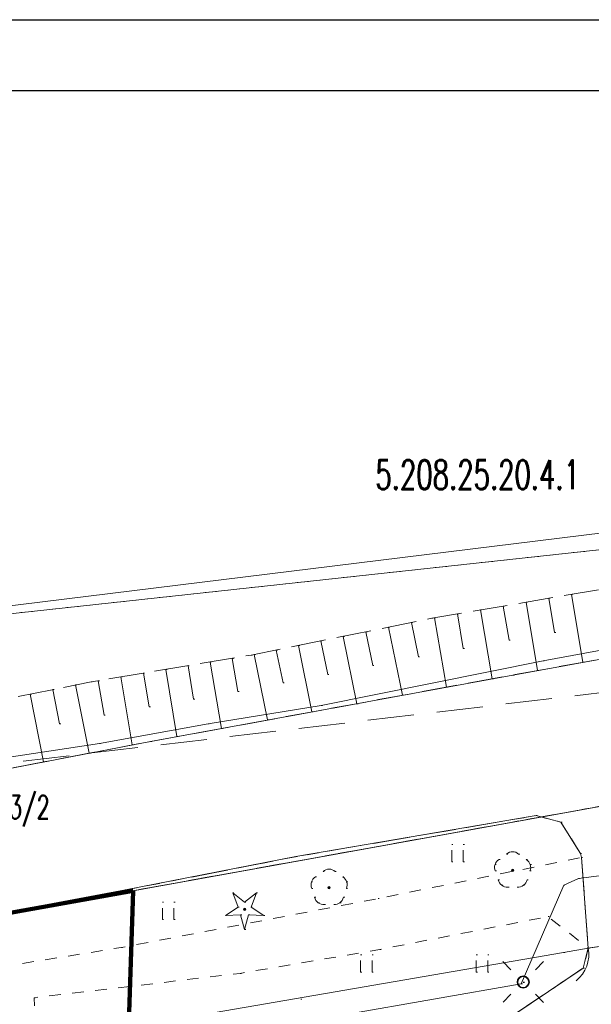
# Model space of a CAD drawing. Extents: x -134780 to 5540120, y 74663 to 5964901.
# Tile 67 of 76: x 5539573 to 5539597, y 5961373 to 5961415. Entities that reach past the tile are written whole.
import ezdxf
from ezdxf.lldxf.tags import DXFTag

# ---------------------------------------------------------------- set-up
doc = ezdxf.new("R2010")
doc.units = 0
doc.header["$MEASUREMENT"] = 0
doc.set_wipeout_variables(frame=1)
for name, pattern in [('L_0_03', [1, 0.5, -0.5]), ('L_0_06', [2, 1.5, -0.5]), ('L_0_0C', [3, 2, -1]), ('Wipeout_Contour', [1000, 0, -1000])]:
    doc.linetypes.add(name, pattern=pattern)
for name, color, linetype, lineweight in [('000_Inne__niezydentyfikowane__Nr_Pióra__7', 7, 'Continuous', 13), ('0_Nr_Pióra__7', 7, 'Continuous', 13), ('ARCH MAPA RUSINOWO_Nr_Pióra__60', 230, 'Continuous', 211), ('Arch opisy_Nr_Pióra__80', 3, 'Continuous', 211), ('brama_Nr_Pióra__7', 7, 'Continuous', 13), ('bt_Nr_Pióra__7', 7, 'Continuous', 13), ('drzewo_iglaste_Nr_Pióra__7', 7, 'Continuous', 13), ('drzewo_lisciaste_Nr_Pióra__7', 7, 'Continuous', 13), ('furtka_Nr_Pióra__7', 7, 'Continuous', 13), ('GES_UrzadzeniaSiecElektroenergetyczna_P_Nr_Pióra__1', 7, 'Continuous', 25), ('jezdnia_Nr_Pióra__7', 7, 'Continuous', 13), ('kraweznik_Nr_Pióra__7', 7, 'Continuous', 13), ('mapa', 7, 'Continuous', 13), ('ogr_Nr_Pióra__7', 7, 'Continuous', 13), ('opios_Nr_Pióra__7', 7, 'Continuous', 13), ('przewod_elektroenergetyczny_podziemny_Nr_Pióra__7', 7, 'Continuous', 13), ('przewod_telekomunikacyjny_podziemny_Nr_Pióra__7', 7, 'Continuous', 13), ('skarpa_nieumocniona_Nr_Pióra__7', 7, 'Continuous', 13), ('trawnik_Nr_Pióra__7', 7, 'Continuous', 13), ('Zakres_Nr_Pióra__7', 7, 'Continuous', 13), ('zasuwa_lub_zawor_Nr_Pióra__7', 7, 'Continuous', 13)]:
    doc.layers.add(name, color=color, linetype=linetype, lineweight=lineweight)
for name, color, linetype, lineweight, true_color in [('211_numer_dzialki_ewidencyjnej_Nr_Pióra__96', 7, 'Continuous', 13, 0x00d59f), ('218_kontur_uzytku_gruntowego_Nr_Pióra__3', 7, 'Continuous', 18, 0xff6600), ('219_dzialka_ewidencyjna_Nr_Pióra__96', 7, 'Continuous', 13, 0x00d59f)]:
    doc.layers.add(name, color=color, linetype=linetype, lineweight=lineweight, true_color=true_color)
doc.layers.add('_TABELA', color=7, linetype='Continuous')
doc.layers.add('GES_UrzadzeniaSiecElektroenergetyczna_P', color=7, linetype='Continuous')
doc.styles.add('GENERATED_STYLE_7', font='Simplex.shx', dxfattribs={"bigfont": 'BIGFONT.SHX'})
tags = doc.linetypes.add('DASH', pattern=[15, 10, -5]).pattern_tags.tags
tags[6:7] = [DXFTag(74, 4), DXFTag(75, 0), DXFTag(340, '0'), DXFTag(46, 0.0), DXFTag(50, 0.0), DXFTag(44, 0.0), DXFTag(45, 0.0)]
tags[4:5] = [DXFTag(74, 4), DXFTag(75, 0), DXFTag(340, '0'), DXFTag(46, 0.0), DXFTag(50, 0.0), DXFTag(44, 0.0), DXFTag(45, 0.0)]
doc.linetypes.add('L_0_15_SHX', pattern='A,0,[2,Rusinowo ZAGOSPODAROWANIE1.Shx,S=7.5,R=0,X=0,Y=0],-7.5,0', length=7.5)

# ---------------------------------------------------------------- blocks, each defined once
blk = doc.blocks.new('mapa')
at = {"layer": 'drzewo_iglaste_Nr_Pióra__7', "linetype": 'Continuous'}
blk.add_hatch(color=252, dxfattribs=at).paths.add_polyline_path([(5539582.23, 5961377.01, 1), (5539582.23, 5961377.11, 1)], flags=0)
at = {"layer": 'drzewo_lisciaste_Nr_Pióra__7', "linetype": 'Continuous'}
for points in [[(5539593.81, 5961378.69, 1), (5539593.81, 5961378.79, 1)], [(5539585.88, 5961377.94, 1), (5539585.88, 5961378.04, 1)]]:
    blk.add_hatch(color=252, dxfattribs=at).paths.add_polyline_path(points, flags=0)
at = {"layer": '000_Inne__niezydentyfikowane__Nr_Pióra__7', "color": 252, "linetype": 'Continuous', "flags": 128}
for points in [[(5539596.35, 5961390.65), (5539596.85, 5961387.72)], [(5539594.39, 5961390.32), (5539594.89, 5961387.36)], [(5539595.37, 5961390.49), (5539595.62, 5961389.01)], [(5539591.43, 5961389.81), (5539591.68, 5961388.32)], [(5539592.42, 5961389.98), (5539592.93, 5961387.01)], [(5539593.4, 5961390.15), (5539593.66, 5961388.67)], [(5539589.44, 5961389.44), (5539589.74, 5961387.96)], [(5539590.43, 5961389.64), (5539590.95, 5961386.64)], [(5539587.47, 5961389.04), (5539587.77, 5961387.58)], [(5539588.45, 5961389.24), (5539589.05, 5961386.3)], [(5539585.52, 5961388.64), (5539585.82, 5961387.2)], [(5539586.49, 5961388.84), (5539587.08, 5961385.93)], [(5539582.65, 5961388.06), (5539583.22, 5961385.23)], [(5539583.6, 5961388.25), (5539583.89, 5961386.83)], [(5539584.56, 5961388.45), (5539585.14, 5961385.58)], [(5539580.74, 5961387.73), (5539581.23, 5961384.86)], [(5539581.7, 5961387.89), (5539581.94, 5961386.46)], [(5539577.86, 5961387.25), (5539578.11, 5961385.79)], [(5539578.83, 5961387.41), (5539579.31, 5961384.51)], [(5539579.79, 5961387.57), (5539580.03, 5961386.13)], [(5539575.91, 5961386.92), (5539576.16, 5961385.44)], [(5539576.89, 5961387.09), (5539577.38, 5961384.15)], [(5539572.97, 5961386.35), (5539573.55, 5961383.42)], [(5539573.95, 5961386.54), (5539574.24, 5961385.07)], [(5539574.93, 5961386.74), (5539575.52, 5961383.79)]]:
    blk.add_lwpolyline(points, dxfattribs=at)
at = {"layer": '0_Nr_Pióra__7', "color": 252, "linetype": 'Continuous'}
for p, q in [((5539596.35, 5961390.65), (5539596.4, 5961390.65)), ((5539594.39, 5961390.32), (5539594.44, 5961390.32)), ((5539595.37, 5961390.49), (5539595.42, 5961390.49)), ((5539591.43, 5961389.81), (5539591.48, 5961389.81)), ((5539592.42, 5961389.98), (5539592.47, 5961389.98)), ((5539593.4, 5961390.15), (5539593.45, 5961390.15)), ((5539589.44, 5961389.44), (5539589.49, 5961389.44)), ((5539590.32, 5961389.62), (5539590.37, 5961389.62)), ((5539590.43, 5961389.64), (5539590.48, 5961389.64)), ((5539587.47, 5961389.04), (5539587.52, 5961389.04)), ((5539588.45, 5961389.24), (5539588.5, 5961389.24)), ((5539595.62, 5961389.01), (5539595.67, 5961389.01)), ((5539585.52, 5961388.64), (5539585.57, 5961388.64)), ((5539586.49, 5961388.84), (5539586.54, 5961388.84)), ((5539593.66, 5961388.67), (5539593.71, 5961388.67)), ((5539582.65, 5961388.06), (5539582.7, 5961388.06)), ((5539583.6, 5961388.25), (5539583.65, 5961388.25)), ((5539584.56, 5961388.45), (5539584.61, 5961388.45)), ((5539591.68, 5961388.32), (5539591.73, 5961388.32)), ((5539580.74, 5961387.73), (5539580.79, 5961387.73)), ((5539581.7, 5961387.89), (5539581.75, 5961387.89)), ((5539582.51, 5961388.03), (5539582.56, 5961388.03)), ((5539589.74, 5961387.96), (5539589.79, 5961387.96)), ((5539595.13, 5961387.79), (5539595.18, 5961387.79)), ((5539596.85, 5961387.72), (5539596.9, 5961387.72)), ((5539577.86, 5961387.25), (5539577.91, 5961387.25)), ((5539578.83, 5961387.41), (5539578.88, 5961387.41)), ((5539579.79, 5961387.57), (5539579.84, 5961387.57)), ((5539585.82, 5961387.2), (5539585.87, 5961387.2)), ((5539587.77, 5961387.58), (5539587.82, 5961387.58)), ((5539594.89, 5961387.36), (5539594.94, 5961387.36)), ((5539575.6, 5961386.87), (5539575.65, 5961386.87)), ((5539575.91, 5961386.92), (5539575.96, 5961386.92)), ((5539576.89, 5961387.09), (5539576.94, 5961387.09)), ((5539583.89, 5961386.83), (5539583.94, 5961386.83)), ((5539592.93, 5961387.01), (5539592.98, 5961387.01)), ((5539593.82, 5961387.17), (5539593.87, 5961387.17)), ((5539572.97, 5961386.35), (5539573.02, 5961386.35)), ((5539573.95, 5961386.54), (5539574, 5961386.54)), ((5539574.93, 5961386.74), (5539574.98, 5961386.74)), ((5539581.94, 5961386.46), (5539581.99, 5961386.46)), ((5539590.95, 5961386.64), (5539591, 5961386.64)), ((5539580.03, 5961386.13), (5539580.08, 5961386.13)), ((5539587.08, 5961385.93), (5539587.13, 5961385.93)), ((5539589.05, 5961386.3), (5539589.1, 5961386.3)), ((5539578.11, 5961385.79), (5539578.16, 5961385.79)), ((5539585.14, 5961385.58), (5539585.19, 5961385.58)), ((5539585.54, 5961385.86), (5539585.59, 5961385.86)), ((5539576.16, 5961385.44), (5539576.21, 5961385.44)), ((5539583.22, 5961385.23), (5539583.27, 5961385.23)), ((5539574.24, 5961385.07), (5539574.29, 5961385.07)), ((5539580.65, 5961385.07), (5539580.7, 5961385.07)), ((5539581.23, 5961384.86), (5539581.28, 5961384.86)), ((5539578.17, 5961384.3), (5539578.22, 5961384.3)), ((5539579.31, 5961384.51), (5539579.36, 5961384.51)), ((5539575.96, 5961384.22), (5539576.01, 5961384.22)), ((5539577.38, 5961384.15), (5539577.43, 5961384.15)), ((5539573.55, 5961383.42), (5539573.6, 5961383.42)), ((5539575.52, 5961383.79), (5539575.57, 5961383.79)), ((5539594.82, 5961381.1), (5539594.87, 5961381.1)), ((5539595.9, 5961380.82), (5539595.95, 5961380.82)), ((5539591.179, 5961379.859), (5539591.229, 5961379.859)), ((5539591.679, 5961379.859), (5539591.729, 5961379.859)), ((5539584.45, 5961379.33), (5539584.5, 5961379.33)), ((5539593.222, 5961379.206), (5539593.272, 5961379.206)), ((5539593.549, 5961379.443), (5539593.599, 5961379.443)), ((5539593.81, 5961379.54), (5539593.86, 5961379.54)), ((5539594.071, 5961379.443), (5539594.121, 5961379.443)), ((5539594.398, 5961379.206), (5539594.448, 5961379.206)), ((5539596.74, 5961379.47), (5539596.79, 5961379.47)), ((5539596.78, 5961379.29), (5539596.83, 5961379.29)), ((5539585.88, 5961378.79), (5539585.93, 5961378.79)), ((5539591.179, 5961379.109), (5539591.229, 5961379.109)), ((5539591.679, 5961379.109), (5539591.729, 5961379.109)), ((5539593.05, 5961378.988), (5539593.1, 5961378.988)), ((5539593.061, 5961378.711), (5539593.111, 5961378.711)), ((5539593.81, 5961378.74), (5539593.86, 5961378.74)), ((5539594.559, 5961378.711), (5539594.609, 5961378.711)), ((5539594.57, 5961378.988), (5539594.62, 5961378.988)), ((5539585.292, 5961378.456), (5539585.342, 5961378.456)), ((5539585.619, 5961378.693), (5539585.669, 5961378.693)), ((5539586.141, 5961378.693), (5539586.191, 5961378.693)), ((5539586.468, 5961378.456), (5539586.518, 5961378.456)), ((5539593.186, 5961378.325), (5539593.236, 5961378.325)), ((5539594.434, 5961378.325), (5539594.484, 5961378.325)), ((5539596.65, 5961378.38), (5539596.7, 5961378.38)), ((5539577.08, 5961377.89), (5539577.13, 5961377.89)), ((5539585.12, 5961378.238), (5539585.17, 5961378.238)), ((5539585.131, 5961377.961), (5539585.181, 5961377.961)), ((5539585.88, 5961377.99), (5539585.93, 5961377.99)), ((5539586.629, 5961377.961), (5539586.679, 5961377.961)), ((5539586.64, 5961378.238), (5539586.69, 5961378.238)), ((5539593.34, 5961378.092), (5539593.39, 5961378.092)), ((5539593.609, 5961378.017), (5539593.659, 5961378.017)), ((5539594.011, 5961378.017), (5539594.061, 5961378.017)), ((5539594.28, 5961378.092), (5539594.33, 5961378.092)), ((5539596.02, 5961378.1), (5539596.07, 5961378.1)), ((5539581.718, 5961377.766), (5539581.768, 5961377.766)), ((5539582.742, 5961377.766), (5539582.792, 5961377.766)), ((5539585.256, 5961377.575), (5539585.306, 5961377.575)), ((5539586.504, 5961377.575), (5539586.554, 5961377.575)), ((5539588, 5961377.52), (5539588.05, 5961377.52)), ((5539578.679, 5961377.359), (5539578.729, 5961377.359)), ((5539579.179, 5961377.359), (5539579.229, 5961377.359)), ((5539581.947, 5961377.153), (5539581.997, 5961377.153)), ((5539582.23, 5961377.359), (5539582.28, 5961377.359)), ((5539582.23, 5961377.06), (5539582.28, 5961377.06)), ((5539582.513, 5961377.153), (5539582.563, 5961377.153)), ((5539585.41, 5961377.342), (5539585.46, 5961377.342)), ((5539585.679, 5961377.267), (5539585.729, 5961377.267)), ((5539586.081, 5961377.267), (5539586.131, 5961377.267)), ((5539586.35, 5961377.342), (5539586.4, 5961377.342)), ((5539578.679, 5961376.609), (5539578.729, 5961376.609)), ((5539579.179, 5961376.609), (5539579.229, 5961376.609)), ((5539581.402, 5961376.792), (5539581.452, 5961376.792)), ((5539582.055, 5961376.82), (5539582.105, 5961376.82)), ((5539582.405, 5961376.82), (5539582.455, 5961376.82)), ((5539583.058, 5961376.792), (5539583.108, 5961376.792)), ((5539595.34, 5961376.74), (5539595.39, 5961376.74)), ((5539582.23, 5961376.19), (5539582.28, 5961376.19)), ((5539576.91, 5961375.41), (5539576.96, 5961375.41)), ((5539588.07, 5961375.32), (5539588.12, 5961375.32)), ((5539597.08, 5961375.38), (5539597.13, 5961375.38)), ((5539587.239, 5961375.089), (5539587.289, 5961375.089)), ((5539587.739, 5961375.089), (5539587.789, 5961375.089)), ((5539592.239, 5961375.089), (5539592.289, 5961375.089)), ((5539592.739, 5961375.089), (5539592.789, 5961375.089)), ((5539596.011, 5961375.196), (5539596.061, 5961375.196)), ((5539596.86, 5961374.52), (5539596.91, 5961374.52)), ((5539582.04, 5961374.29), (5539582.09, 5961374.29)), ((5539587.239, 5961374.339), (5539587.289, 5961374.339)), ((5539587.739, 5961374.339), (5539587.789, 5961374.339)), ((5539592.239, 5961374.339), (5539592.289, 5961374.339)), ((5539592.739, 5961374.339), (5539592.789, 5961374.339)), ((5539573.14, 5961373.24), (5539573.19, 5961373.24)), ((5539584.66, 5961373.17), (5539584.71, 5961373.17))]:
    blk.add_line(p, q, dxfattribs=at)
at = {"layer": '218_kontur_uzytku_gruntowego_Nr_Pióra__3', "color": 252, "linetype": 'L_0_03', "flags": 128}
for points in [[(5539621.78, 5961395.21), (5539548.23, 5961387.22)], [(5539631.48, 5961387.62), (5539577.42, 5961377.86)], [(5539577.42, 5961377.86), (5539631.48, 5961387.62)], [(5539547.88, 5961372.53), (5539577.42, 5961377.86)], [(5539577.42, 5961377.86), (5539547.88, 5961372.53)], [(5539577.42, 5961377.86), (5539576.54, 5961351.11)], [(5539576.54, 5961351.11), (5539577.42, 5961377.86)]]:
    blk.add_lwpolyline(points, dxfattribs=at)
at = {"layer": '219_dzialka_ewidencyjna_Nr_Pióra__96', "color": 252, "linetype": 'Continuous', "flags": 128}
for points in [[(5539621.78, 5961395.21), (5539548.23, 5961387.22)], [(5539577.42, 5961377.86), (5539645.79, 5961390.2)], [(5539547.88, 5961372.53), (5539577.42, 5961377.86)], [(5539576.54, 5961351.11), (5539577.42, 5961377.86)]]:
    blk.add_lwpolyline(points, dxfattribs=at)
at = {"layer": 'ARCH MAPA RUSINOWO_Nr_Pióra__60', "linetype": 'Continuous', "lineweight": 20, "flags": 128}
blk.add_lwpolyline([(5539576.54, 5961351.11), (5539577.365, 5961376.188)], dxfattribs=at)
at = {"layer": 'Arch opisy_Nr_Pióra__80', "linetype": 'DASH', "ltscale": 0.2}
for p, q in [((5539577.42, 5961377.86), (5539547.88, 5961372.53)), ((5539576.54, 5961351.11), (5539577.42, 5961377.86))]:
    blk.add_line(p, q, dxfattribs=at)
at = {"layer": 'brama_Nr_Pióra__7', "color": 252, "linetype": 'Continuous'}
blk.add_line((5539600.421, 5961375.87), (5539597.08, 5961375.38), dxfattribs=at)
at = {"layer": 'drzewo_iglaste_Nr_Pióra__7', "color": 252, "linetype": 'Continuous', "flags": 128}
for points in [[(5539581.947, 5961377.153), (5539581.718, 5961377.766)], [(5539581.718, 5961377.766), (5539582.23, 5961377.359)], [(5539582.23, 5961377.359), (5539582.742, 5961377.766)], [(5539582.742, 5961377.766), (5539582.513, 5961377.153)], [(5539581.402, 5961376.792), (5539581.947, 5961377.153)], [(5539582.513, 5961377.153), (5539583.058, 5961376.792)], [(5539582.055, 5961376.82), (5539581.402, 5961376.792)], [(5539582.23, 5961376.19), (5539582.055, 5961376.82)], [(5539582.405, 5961376.82), (5539582.23, 5961376.19)], [(5539583.058, 5961376.792), (5539582.405, 5961376.82)]]:
    blk.add_lwpolyline(points, dxfattribs=at)
at = {"layer": 'drzewo_iglaste_Nr_Pióra__7', "color": 252, "linetype": 'Continuous'}
blk.add_circle((5539582.23, 5961377.06), 0.05, dxfattribs=at)
at = {"layer": 'drzewo_lisciaste_Nr_Pióra__7', "color": 252, "linetype": 'Continuous'}
for centre in [(5539593.81, 5961378.74), (5539585.88, 5961377.99)]:
    blk.add_circle(centre, 0.05, dxfattribs=at)
for centre, start, end in [((5539593.43, 5961378.864), 121.308, 202.548), ((5539593.81, 5961379.14), 49.272, 130.728), ((5539594.19, 5961378.864), 337.452, 58.692), ((5539585.88, 5961378.39), 49.272, 130.728), ((5539585.5, 5961378.114), 121.308, 202.548), ((5539586.26, 5961378.114), 337.452, 58.692), ((5539593.575, 5961378.416), 193.221, 274.871), ((5539594.045, 5961378.416), 265.129, 346.779), ((5539585.645, 5961377.666), 193.221, 274.871), ((5539586.115, 5961377.666), 265.129, 346.779)]:
    blk.add_arc(centre, 0.4, start, end, dxfattribs=at)
at = {"layer": 'furtka_Nr_Pióra__7', "color": 252, "linetype": 'Continuous', "flags": 128}
blk.add_lwpolyline([(5539597.08, 5961375.38), (5539596.011, 5961375.196)], dxfattribs=at)
at = {"layer": 'furtka_Nr_Pióra__7', "color": 252, "linetype": 'Continuous'}
blk.add_arc((5539595.602, 5961375.125), 1.5, 309.7516, 9.77, dxfattribs=at)
at = {"layer": 'GES_UrzadzeniaSiecElektroenergetyczna_P_Nr_Pióra__1', "color": 252, "linetype": 'Continuous', "flags": 128}
for points in [[(5539593.738, 5961374.447), (5539593.388, 5961374.797)], [(5539595.148, 5961374.797), (5539594.798, 5961374.447)], [(5539593.398, 5961373.047), (5539593.738, 5961373.387)], [(5539594.798, 5961373.387), (5539595.148, 5961373.037)]]:
    blk.add_lwpolyline(points, dxfattribs=at)
at = {"layer": 'kraweznik_Nr_Pióra__7', "color": 252, "linetype": 'Continuous', "flags": 128}
for points in [[(5539625.3, 5961392.75), (5539620.72, 5961391.88), (5539612.46, 5961390.54), (5539593.82, 5961387.17), (5539578.17, 5961384.3), (5539569.38, 5961382.62), (5539556.8, 5961380.23), (5539545.9, 5961378.28), (5539544.69, 5961378.1), (5539542.51, 5961379.21)], [(5539597.08, 5961375.38), (5539596.78, 5961379.29), (5539596.74, 5961379.47), (5539595.9, 5961380.82), (5539594.82, 5961381.1), (5539584.45, 5961379.33), (5539577.08, 5961377.89), (5539569.92, 5961376.56), (5539560.38, 5961374.69)], [(5539600.421, 5961375.87), (5539597.08, 5961375.38)]]:
    blk.add_lwpolyline(points, dxfattribs=at)
at = {"layer": 'przewod_telekomunikacyjny_podziemny_Nr_Pióra__7', "color": 252, "linetype": 'Continuous', "flags": 128}
blk.add_lwpolyline([(5539621.97, 5961383.07), (5539620.46, 5961392.42), (5539619.24, 5961392.22), (5539595.13, 5961387.79), (5539585.54, 5961385.86), (5539580.65, 5961385.07), (5539575.96, 5961384.22), (5539568.82, 5961383.14), (5539560.16, 5961381.83), (5539551.43, 5961380.55), (5539549.81, 5961380.38)], dxfattribs=at)
at = {"layer": 'skarpa_nieumocniona_Nr_Pióra__7', "color": 252, "linetype": 'L_0_06', "flags": 128}
blk.add_lwpolyline([(5539628.88, 5961393.36), (5539625.3, 5961392.75), (5539620.72, 5961391.88), (5539612.46, 5961390.54), (5539593.82, 5961387.17), (5539578.17, 5961384.3), (5539569.38, 5961382.62), (5539570.26, 5961385.81), (5539575.6, 5961386.87), (5539582.51, 5961388.03), (5539590.32, 5961389.62), (5539598.84, 5961391.08), (5539611.85, 5961393.57), (5539619.82, 5961395.27), (5539621.47, 5961395.18), (5539624.35, 5961395.03), (5539628.89, 5961394.81)], close=True, dxfattribs=at)
blk.add_lwpolyline([(5539628.88, 5961393.36), (5539625.3, 5961392.75), (5539620.72, 5961391.88), (5539612.46, 5961390.54), (5539593.82, 5961387.17), (5539578.17, 5961384.3), (5539569.38, 5961382.62), (5539570.26, 5961385.81), (5539575.6, 5961386.87), (5539582.51, 5961388.03), (5539590.32, 5961389.62), (5539598.84, 5961391.08), (5539611.85, 5961393.57), (5539619.82, 5961395.27), (5539621.47, 5961395.18), (5539624.35, 5961395.03), (5539628.89, 5961394.81)], close=True, dxfattribs=at)
at = {"layer": 'trawnik_Nr_Pióra__7', "color": 252, "linetype": 'L_0_03', "flags": 128}
for points in [[(5539591.179, 5961379.109), (5539591.179, 5961379.859)], [(5539591.679, 5961379.109), (5539591.679, 5961379.859)], [(5539578.679, 5961376.609), (5539578.679, 5961377.359)], [(5539579.179, 5961376.609), (5539579.179, 5961377.359)], [(5539587.239, 5961374.339), (5539587.239, 5961375.089)], [(5539587.739, 5961374.339), (5539587.739, 5961375.089)], [(5539592.239, 5961374.339), (5539592.239, 5961375.089)], [(5539592.739, 5961374.339), (5539592.739, 5961375.089)]]:
    blk.add_lwpolyline(points, dxfattribs=at)
at = {"layer": '211_numer_dzialki_ewidencyjnej_Nr_Pióra__96', "color": 252, "linetype": 'Continuous', "insert": (5539570.925, 5961381.965), "char_height": 1, "attachment_point": 1, "style": 'GENERATED_STYLE_7'}
blk.add_mtext('{\\W0.660000x;373/2}', dxfattribs=at)
at = {"layer": 'opios_Nr_Pióra__7', "color": 252, "linetype": 'Continuous', "insert": (5539587.882, 5961396.444), "char_height": 1.25, "attachment_point": 1, "style": 'GENERATED_STYLE_7'}
blk.add_mtext('{\\W0.660000x;5.208.25.20.4.1}', dxfattribs=at)
at = {"color": 252, "linetype": 'Wipeout_Contour', "lineweight": 0, "ltscale": 2288248.852185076}
blk.add_wipeout([(5539594.268, 5961373.667), (5539594.393, 5961373.7), (5539594.485, 5961373.792), (5539594.518, 5961373.917), (5539594.485, 5961374.042), (5539594.393, 5961374.134), (5539594.268, 5961374.167), (5539594.143, 5961374.134), (5539594.051, 5961374.042), (5539594.018, 5961373.917), (5539594.051, 5961373.792), (5539594.143, 5961373.7)], dxfattribs=at).dxf.layer = 'GES_UrzadzeniaSiecElektroenergetyczna_P'
at = {"layer": '0_Nr_Pióra__7', "color": 252, "linetype": 'Continuous'}
for p, q in [((5539594.18, 5961373.84), (5539594.23, 5961373.84)), ((5539594.268, 5961373.917), (5539594.318, 5961373.917))]:
    blk.add_line(p, q, dxfattribs=at)
at = {"layer": 'ARCH MAPA RUSINOWO_Nr_Pióra__60', "linetype": 'Continuous', "lineweight": 20, "flags": 128}
for points in [[(5539639.57, 5961398.458), (5539548.23, 5961387.22), (5539547.88, 5961372.53)], [(5539547.88, 5961372.53), (5539639.57, 5961389.074)]]:
    blk.add_lwpolyline(points, dxfattribs=at)
at = {"layer": 'bt_Nr_Pióra__7', "color": 252, "linetype": 'L_0_06', "flags": 128}
blk.add_lwpolyline([(5539593.477, 5961356.9), (5539593.78, 5961363.04), (5539587.33, 5961363.34), (5539587.18, 5961360.18), (5539584.98, 5961360.25), (5539584.98, 5961361.41), (5539580.92, 5961361.43), (5539580.81, 5961367.97), (5539586.53, 5961371.55), (5539592.36, 5961371.55), (5539593.12, 5961372), (5539596.86, 5961374.52), (5539597.08, 5961375.38), (5539600.421, 5961375.87), (5539610.25, 5961377.71), (5539610.22, 5961375.14), (5539605.29, 5961375.49), (5539605.13, 5961372.03), (5539609.91, 5961372.04), (5539609.899, 5961372.602), (5539610.57, 5961372.56), (5539610.3, 5961368.66), (5539609.722, 5961368.694), (5539601.863, 5961367.549), (5539601.408, 5961362.448), (5539595.154, 5961359.805), (5539594.91, 5961357.16), (5539594.894, 5961356.831)], close=True, dxfattribs=at)
at = {"layer": 'GES_UrzadzeniaSiecElektroenergetyczna_P_Nr_Pióra__1', "color": 252, "linetype": 'Continuous'}
blk.add_line((5539594.268, 5961373.917), (5539594.318, 5961373.917), dxfattribs=at)
at = {"layer": 'GES_UrzadzeniaSiecElektroenergetyczna_P_Nr_Pióra__1', "color": 252, "linetype": 'Continuous', "flags": 128}
blk.add_lwpolyline([(5539594.268, 5961373.667), (5539594.393, 5961373.7), (5539594.485, 5961373.792), (5539594.518, 5961373.917), (5539594.485, 5961374.042), (5539594.393, 5961374.134), (5539594.268, 5961374.167), (5539594.143, 5961374.134), (5539594.051, 5961374.042), (5539594.018, 5961373.917), (5539594.051, 5961373.792), (5539594.143, 5961373.7)], close=True, dxfattribs=at)
at = {"layer": 'GES_UrzadzeniaSiecElektroenergetyczna_P_Nr_Pióra__1', "color": 252, "linetype": 'Continuous'}
blk.add_circle((5539594.268, 5961373.917), 0.25, dxfattribs=at)
at = {"layer": 'jezdnia_Nr_Pióra__7', "color": 252, "linetype": 'L_0_06', "flags": 128}
blk.add_lwpolyline([(5539544.69, 5961378.1), (5539545.9, 5961378.28), (5539556.8, 5961380.23), (5539569.38, 5961382.62), (5539578.17, 5961384.3), (5539593.82, 5961387.17), (5539612.46, 5961390.54), (5539620.72, 5961391.88), (5539625.3, 5961392.75), (5539628.88, 5961393.36), (5539635.21, 5961394.43), (5539636.06, 5961391.13), (5539630.51, 5961387.77), (5539622.48, 5961386.14), (5539621.59, 5961385.94), (5539611.5, 5961384.04), (5539601.19, 5961382.2), (5539600.39, 5961379.94), (5539600.421, 5961375.87), (5539597.08, 5961375.38), (5539596.78, 5961379.29), (5539596.74, 5961379.47), (5539595.9, 5961380.82), (5539594.82, 5961381.1), (5539584.45, 5961379.33), (5539577.08, 5961377.89), (5539569.92, 5961376.56), (5539560.38, 5961374.69), (5539552.68, 5961373.7), (5539546.03, 5961371.76), (5539544.9, 5961369.91), (5539541.27, 5961367.82), (5539542.32, 5961378), (5539542.51, 5961379.21)], close=True, dxfattribs=at)
at = {"layer": 'kraweznik_Nr_Pióra__7', "color": 252, "linetype": 'Continuous', "flags": 128}
blk.add_lwpolyline([(5539597.08, 5961375.38), (5539596.86, 5961374.52), (5539593.12, 5961372), (5539592.36, 5961371.55), (5539586.53, 5961371.55), (5539580.81, 5961367.97), (5539580.92, 5961361.43), (5539584.98, 5961361.41), (5539584.98, 5961360.25)], dxfattribs=at)
at = {"layer": 'ogr_Nr_Pióra__7', "color": 252, "linetype": 'Continuous'}
blk.add_line((5539572.574, 5961371.164), (5539596.011, 5961375.196), dxfattribs=at)
at = {"layer": 'ogr_Nr_Pióra__7', "color": 252, "linetype": 'L_0_15_SHX'}
blk.add_line((5539572.574, 5961371.164), (5539596.011, 5961375.196), dxfattribs=at)
at = {"layer": 'przewod_elektroenergetyczny_podziemny_Nr_Pióra__7', "color": 252, "linetype": 'Continuous', "flags": 128}
blk.add_lwpolyline([(5539616.14, 5961379.68), (5539614, 5961380.46), (5539608.51, 5961379.92), (5539596.65, 5961378.38), (5539596.02, 5961378.1), (5539594.18, 5961373.84), (5539586.61, 5961372.51), (5539579.29, 5961368.12), (5539578.91, 5961360.38), (5539577.43, 5961359.27), (5539579.33, 5961351.09)], dxfattribs=at)
at = {"layer": 'trawnik_Nr_Pióra__7', "color": 252, "linetype": 'L_0_03', "flags": 128}
for points in [[(5539560.38, 5961374.69), (5539569.92, 5961376.56), (5539577.08, 5961377.89), (5539584.45, 5961379.33), (5539594.82, 5961381.1), (5539595.9, 5961380.82), (5539596.74, 5961379.47), (5539596.78, 5961379.29), (5539588, 5961377.52), (5539576.91, 5961375.41), (5539568.88, 5961374.11), (5539559.58, 5961372.51)], [(5539573.55, 5961351.9), (5539573.27, 5961370.67), (5539573.14, 5961373.24), (5539582.04, 5961374.29), (5539588.07, 5961375.32), (5539595.34, 5961376.74), (5539597.08, 5961375.38), (5539596.86, 5961374.52), (5539593.12, 5961372), (5539592.36, 5961371.55), (5539586.53, 5961371.55), (5539580.81, 5961367.97), (5539580.92, 5961361.43), (5539580.87, 5961360.37), (5539580.54, 5961350.92), (5539580.53, 5961350.62), (5539573.87, 5961350.93)]]:
    blk.add_lwpolyline(points, close=True, dxfattribs=at)
at = {"layer": 'Zakres_Nr_Pióra__7', "color": 252, "linetype": 'L_0_0C', "flags": 128}
blk.add_lwpolyline([(5539630.53, 5961390.3), (5539628.94, 5961331.74), (5539600.56, 5961283.04), (5539537.62, 5961279.94), (5539520.78, 5961299.6), (5539520.6, 5961305.18), (5539524.89, 5961364.28), (5539536.45, 5961379.17)], close=True, dxfattribs=at)

msp = doc.modelspace()

# ---------------------------------------------------------------- block references
at = {"layer": 'mapa', "color": 4, "lineweight": 40}
msp.add_blockref('mapa', (0, 0), dxfattribs=at)

# ---------------------------------------------------------------- next in the draw order: linework, layer by layer
at = {"layer": 'zasuwa_lub_zawor_Nr_Pióra__7'}
msp.add_line((5539444.713, 5961415.463), (5539654.713, 5961415.463), dxfattribs=at)

# ---------------------------------------------------------------- next in the draw order: wipeouts: each hides what was drawn before it
msp.add_wipeout([(5539444.713, 5961266.963), (5539444.713, 5961415.463), (5539654.713, 5961415.463), (5539651.713, 5961412.413), (5539457.213, 5961412.413), (5539457.213, 5961270.013), (5539651.713, 5961270.013), (5539654.713, 5961266.963)]).dxf.layer = 'zasuwa_lub_zawor_Nr_Pióra__7'

# ---------------------------------------------------------------- next in the draw order: linework, layer by layer
at = {"layer": '_TABELA', "color": 7}
for points in [[(5539444.713, 5961415.463), (5539654.713, 5961415.463), (5539654.713, 5961266.963), (5539444.713, 5961266.963)], [(5539457.213, 5961412.413), (5539651.713, 5961412.413), (5539651.713, 5961270.013), (5539457.213, 5961270.013)]]:
    msp.add_lwpolyline(points, close=True, dxfattribs=at)

doc.saveas('drawing.dxf')
